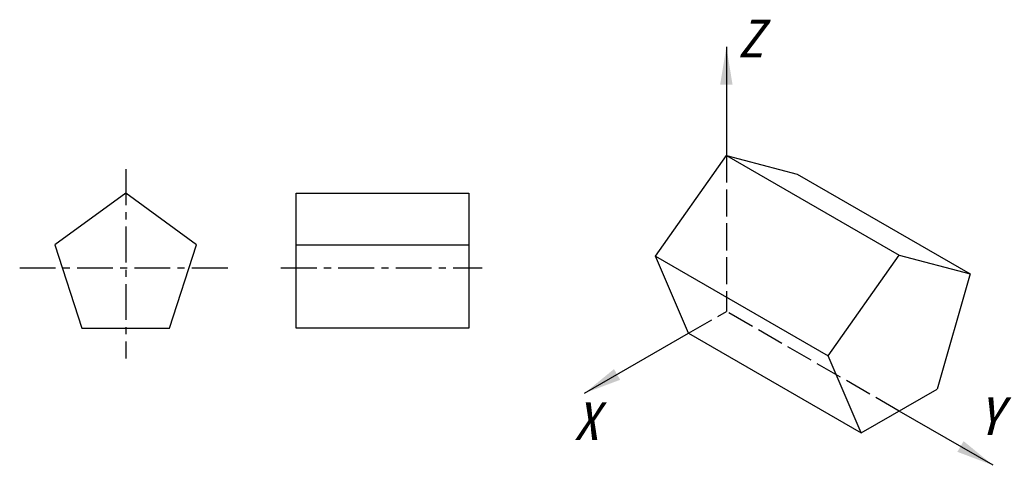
# Model space of a CAD drawing. Header units: millimetres. Extents: x 1871 to 2132, y 995 to 1114.
import ezdxf

# ---------------------------------------------------------------- set-up
doc = ezdxf.new("R2010")
doc.units = ezdxf.units.MM
doc.header["$LTSCALE"] = 0.3
doc.linetypes.add('ACAD_ISO02W100', pattern=[15, 12, -3])
doc.linetypes.add('CENTER', pattern=[50.8, 31.75, -6.35, 6.35, -6.35])
doc.layers.get('0').update_dxf_attribs({"color": 5})
doc.layers.add('中心线', color=7, linetype='CENTER')
doc.layers.add('轮廓线', color=7, linetype='Continuous', lineweight=30)
doc.styles.get("Standard").update_dxf_attribs({"font": '仿宋_GB2312.ttf'})
doc.dimstyles.new('ISO-25', dxfattribs={"dimtxt": 5, "dimasz": 10, "dimexe": 1.25, "dimexo": 0.625, "dimtad": 1, "dimdec": 0, "dimdsep": 46, "dimtxsty": 'Standard', "dimcen": 2.5, "dimadec": 0, "dimazin": 0, "dimtfac": 1, "dimtdec": 0, "dimtmove": 0, "dimatfit": 3, "dimfxl": 1, "dimarcsym": 0})

msp = doc.modelspace()

# ---------------------------------------------------------------- linework, layer by layer
at = {"lineweight": 30}
for p, q in [((2039.51, 1051.09), (2058.36, 1077.78)), ((2058.36, 1077.78), (2077.21, 1072.85)), ((2058.36, 1077.78), (2104.27, 1051.28)), ((2077.21, 1072.85), (2123.12, 1046.35)), ((2048.27, 1030.56), (2039.51, 1051.09)), ((2039.51, 1051.09), (2085.42, 1024.58)), ((2085.42, 1024.58), (2104.27, 1051.28)), ((2104.27, 1051.28), (2123.12, 1046.35)), ((2123.12, 1046.35), (2114.36, 1015.7)), ((2048.27, 1030.56), (2094.18, 1004.06)), ((2094.18, 1004.06), (2085.42, 1024.58)), ((2094.18, 1004.06), (2114.36, 1015.7))]:
    msp.add_line(p, q, dxfattribs=at)
at = {"color": 5, "linetype": 'ACAD_ISO02W100', "ltscale": 2}
for p in [(2058.36, 1077.78), (2048.27, 1030.56), (2104.27, 1009.88)]:
    msp.add_line(p, (2058.36, 1036.38), dxfattribs=at)
at = {"layer": '中心线'}
for p, q in [((1898.79, 1074.13), (1898.79, 1023.87)), ((1870.64, 1047.95), (1926.94, 1047.95)), ((1940.04, 1047.95), (1993.47, 1047.95))]:
    msp.add_line(p, q, dxfattribs=at)
at = {"layer": '轮廓线'}
msp.add_line((1944.08, 1054.08), (1989.98, 1054.08), dxfattribs=at)
for points in [[(1898.79, 1067.77), (1879.94, 1054.08), (1887.14, 1031.92), (1910.44, 1031.92), (1917.64, 1054.08)], [(1944.08, 1067.77), (1989.98, 1067.77), (1989.98, 1031.92), (1944.08, 1031.92)]]:
    msp.add_lwpolyline(points, close=True, dxfattribs=at)

# ---------------------------------------------------------------- texts
at = {"char_height": 10, "attachment_point": 1}
for s, insert in [('{\\fFangSong_GB2312|b0|i1|c134|p49;Z}', (2061.37, 1113.89)), ('{\\fFangSong_GB2312|b0|i1|c134|p49;Y}', (2124.94, 1013.53)), ('{\\fFangSong_GB2312|b0|i1|c134|p49;X}', (2017.74, 1012.23))]:
    msp.add_mtext_dynamic_manual_height_columns(s, width=22.8167, gutter_width=12.5, heights=[0], dxfattribs=dict(at, insert=insert))

# ---------------------------------------------------------------- leaders
for points in [[(2058.36, 1106.65), (2058.36, 1077.78)], [(2020.67, 1014.62), (2048.27, 1030.56)], [(2129.22, 995.47), (2104.27, 1009.88)]]:
    msp.add_leader(points, dimstyle='ISO-25', override={"dimgap": 0.625, "dimtad": 0})

doc.saveas('drawing.dxf')
